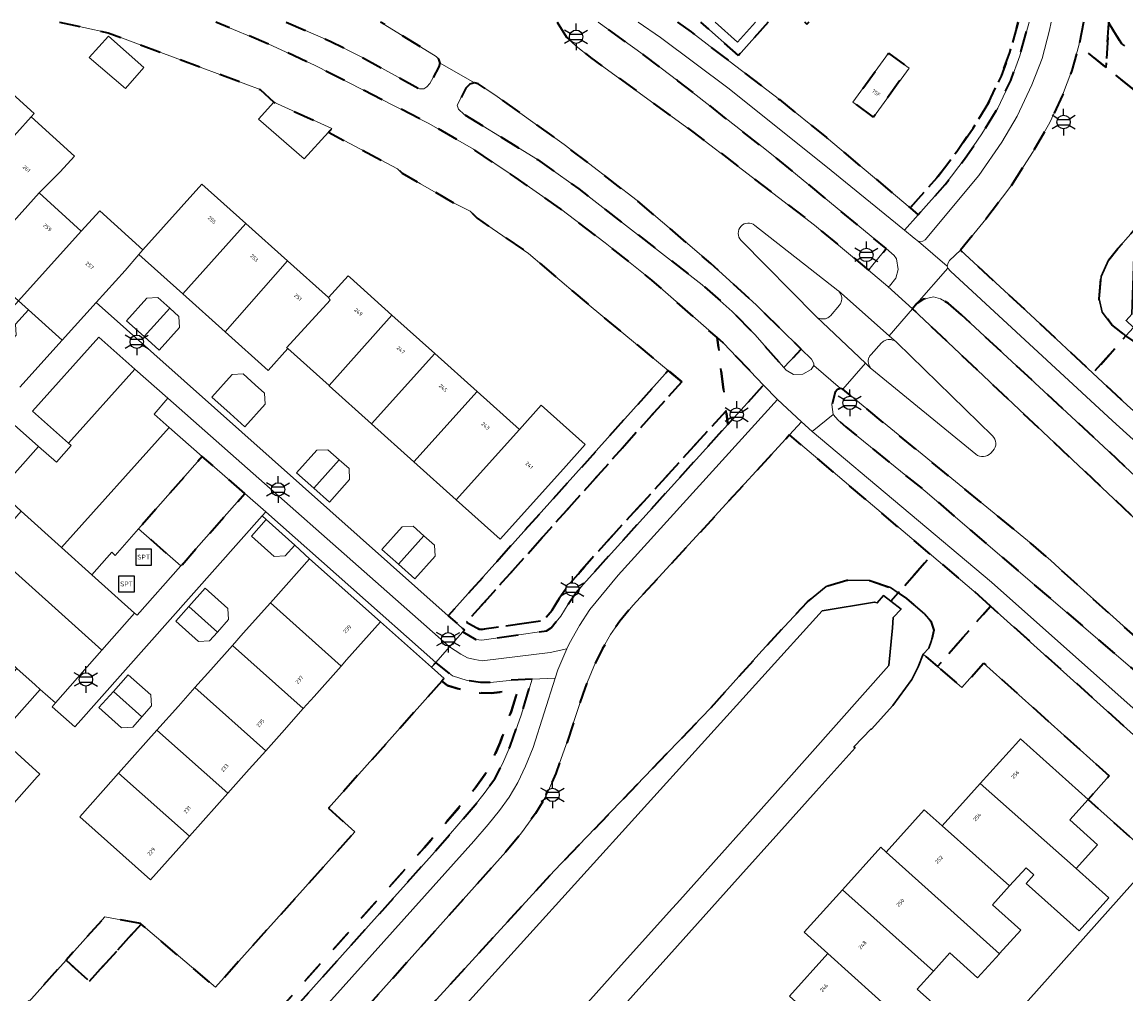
# Model space of a CAD drawing. Extents: x 105780 to 185197, y 477999 to 525027.
# Tile 97 of 256: x 106239 to 106343, y 480008 to 480100. Entities that reach past the tile are written whole.
import ezdxf
from ezdxf.enums import TextEntityAlignment as Align

# ---------------------------------------------------------------- set-up
doc = ezdxf.new("R2010")
doc.units = 0
doc.linetypes.add('XX-HIDDEN', pattern=[4, 2, -2])
for name, color, linetype, lineweight in [('B-GV-GR-MATERIAALGRENS-G', 252, 'XX-HIDDEN', 35), ('B-RO-IE-MEUBILAIR_WEGMEUBILAIR-S', 252, 'Continuous', 25), ('B-RO-IE-TERREINAFSCHEIDING_KUNSTMATIG_HEKWERK-G', 252, 'IE-TERREINAFSCHEIDING-KUNSTMATIG', 18), ('B-WE-GW-WATERGANG_SLOOT_INSTEEK-G', 252, 'Continuous', 30), ('B-XX-KG-KADASTRAAL_BEBOUWING-G', 252, 'Continuous', 20), ('B1-WE-OG-BEBOUWING-T18', 7, 'Continuous', 18), ('B1-WE-OG-TERREIN_ERF-GV', 252, 'Continuous', 18), ('B1-WE-VH-VERHARDING_ASFALT-GV', 252, 'Continuous', 18), ('B1-WE-VH-VERHARDING_BETON-GV', 252, 'Continuous', 18), ('B1-WE-VH-VERHARDING_BETONSTRAATSTEEN-GV', 252, 'Continuous', 18), ('B1-WE-VH-VERHARDING_TEGEL-GV', 252, 'Continuous', 18)]:
    doc.layers.add(name, color=color, linetype=linetype, lineweight=lineweight)
doc.styles.add('NLCS-ISO', font='NLCS-ISO.ttf')
doc.styles.add('NLCS-ISO-M200-T18', font='NLCS-ISO.ttf', dxfattribs={"height": 0.36})
doc.linetypes.add('IE-TERREINAFSCHEIDING-KUNSTMATIG', pattern='A,4,[82,NLCS.SHX,S=0.75,R=90,X=0,Y=0],4,-2', length=10)

# ---------------------------------------------------------------- blocks, each defined once
blk = doc.blocks.new('B-SIE-WEG_LICHTMAST-SO')
at = {"ltscale": 0.1}
for p, q in [((0, 1.27), (0, 2.53)), ((-1.1, 0.63), (-2.19, 1.27)), ((1.1, 0.63), (2.19, 1.27)), ((-1.1, -0.63), (-2.19, -1.27)), ((0, -1.27), (0, -2.53)), ((1.1, -0.63), (2.19, -1.27))]:
    blk.add_line(p, q, dxfattribs=at)
at = {"flags": 128}
for points in [[(-1.16, 0.5), (1.16, 0.5)], [(-1.16, -0.5), (1.16, -0.5)]]:
    blk.add_lwpolyline(points, dxfattribs=at)
at = {"ltscale": 0.1}
blk.add_circle((0, 0), 1.27, dxfattribs=at)
at = {"style": 'NLCS-ISO'}
blk.add_attdef('TYPE', text='', height=1.8, dxfattribs=at).set_placement((0, 2.53), align=Align.BOTTOM_CENTER)
blk = doc.blocks.new('SIE-WEG_SPEELTOESTEL-SO')
at = {"flags": 128}
blk.add_lwpolyline([(-0.75, -0.75), (0.75, -0.75), (0.75, 0.75), (-0.75, 0.75)], close=True, dxfattribs=at)
at = {"style": 'NLCS-ISO'}
blk.add_text('SPT', height=0.45, dxfattribs=at).set_placement((0, 0), align=Align.MIDDLE_CENTER)

msp = doc.modelspace()

# ---------------------------------------------------------------- linework, layer by layer
at = {"layer": 'B-GV-GR-MATERIAALGRENS-G', "flags": 128}
for points in [[(106242.046, 480100.013), (106246.654, 480098.999), (106255.644, 480095.659), (106261.074, 480093.629), (106262.37, 480092.416), (106267.843, 480089.915), (106267.529, 480089.572), (106274.074, 480086.109), (106274.523, 480085.699), (106276.257, 480084.696), (106279.425, 480082.856), (106280.967, 480082.085), (106281.607, 480081.444), (106286.487, 480078.075), (106292.403, 480073.037), (106299.716, 480067), (106301.002, 480065.939), (106284.015, 480046.963), (106282.314, 480045.063), (106280.615, 480043.166), (106281.792, 480042.495), (106282.051, 480042.466), (106287.82, 480043.293), (106287.948, 480043.378), (106288.719, 480044.299), (106289.397, 480045.407), (106290.178, 480046.529), (106291.172, 480047.704), (106292.484, 480049.197), (106305.194, 480063.192), (106304.347, 480070.113), (106298.169, 480075.563), (106293.751, 480079.085), (106289.509, 480082.313), (106285.213, 480085.314), (106281.254, 480087.963), (106277.039, 480090.414), (106266.199, 480095.923), (106261.873, 480097.919), (106256.879, 480100.013)], [(106263.513, 480100.013), (106267.683, 480098.21), (106270.575, 480096.76), (106276.167, 480093.681), (106276.575, 480093.685), (106276.861, 480093.874), (106277.144, 480094.193), (106278.021, 480095.765), (106278.127, 480096.134), (106277.972, 480096.503), (106277.72, 480096.748), (106272.465, 480100.013)], [(106289.194, 480100.013), (106290.089, 480098.593), (106290.999, 480097.733), (106292.342, 480096.649), (106302.054, 480089.622), (106306.755, 480086.009), (106313.578, 480080.765), (106318.685, 480076.5), (106320.362, 480078.548), (106309.813, 480087.256), (106308.591, 480088.214), (106300.632, 480094.448), (106297.346, 480096.944), (106293.089, 480100.013)], [(106300.594, 480100.013), (106301.871, 480099.072), (106304.932, 480096.743), (106310.24, 480092.664), (106314.713, 480089.062), (106322.63, 480082.406)], [(106309.173, 480100.013), (106306.365, 480096.844), (106302.788, 480100.013)], [(106312.645, 480100.013), (106312.853, 480099.811), (106313.037, 480100.013)], [(106313.037, 480100.013), (106312.853, 480099.811), (106312.645, 480100.013)], [(106322.63, 480082.406), (106325.164, 480085.249), (106327.039, 480087.704), (106328.589, 480089.971), (106330.036, 480092.345), (106331.232, 480094.877), (106332.055, 480097.119), (106332.864, 480100.013)], [(106332.864, 480100.013), (106332.055, 480097.119), (106331.232, 480094.877), (106330.036, 480092.345), (106328.589, 480089.971), (106327.039, 480087.704), (106325.164, 480085.249), (106322.63, 480082.406), (106323.396, 480081.762), (106325.936, 480084.612), (106327.85, 480087.118), (106329.429, 480089.428), (106330.918, 480091.87), (106332.155, 480094.491), (106333.007, 480096.812), (106333.902, 480100.013)], [(106339.03, 480100.013), (106338.605, 480097.79), (106341.183, 480095.715), (106341.441, 480099.898), (106341.442, 480100.013)], [(106349.542, 480100.013), (106346.914, 480097.333), (106344.487, 480096.854), (106342.661, 480097.939), (106341.441, 480099.898), (106341.183, 480095.715), (106350.42, 480088.281), (106360.89, 480100.013)], [(106341.442, 480100.013), (106341.441, 480099.898), (106342.661, 480097.939), (106344.487, 480096.854), (106346.914, 480097.333), (106349.542, 480100.013)]]:
    msp.add_lwpolyline(points, dxfattribs=at)
for points in [[(106350.42, 480088.281), (106341.183, 480095.715), (106338.605, 480097.79), (106337.933, 480095.426), (106337.06, 480093.08), (106335.852, 480090.506), (106334.269, 480087.737), (106332.153, 480084.455), (106329.793, 480081.332), (106327.39, 480078.412), (106334.467, 480071.873), (106339.942, 480066.746), (106343.07, 480070.281), (106341.742, 480071.34), (106340.82, 480072.528), (106340.515, 480073.794), (106340.718, 480075.902), (106341.41, 480077.441), (106342.309, 480078.554), (106343.542, 480079.961)], [(106319.146, 480091.012), (106317.201, 480092.429), (106320.574, 480097.059), (106322.519, 480095.642)], [(106281.354, 480094.269), (106280.91, 480094.13), (106280.538, 480093.737), (106279.731, 480092.147), (106279.849, 480091.745), (106280.378, 480091.266), (106285.539, 480088.092), (106287.333, 480086.988), (106291.236, 480084.212), (106302.929, 480075.122), (106305.776, 480072.596), (106307.904, 480070.407), (106310.658, 480067.274), (106312.308, 480069.023), (106308.074, 480073.174), (106303.762, 480077.132), (106296.757, 480083.109), (106289.86, 480088.408), (106286.89, 480090.539), (106283.301, 480093.115), (106281.709, 480094.168)], [(106327.48, 480072.288), (106326.251, 480073.361), (106325.503, 480073.799), (106324.838, 480073.993), (106323.888, 480073.757), (106323.274, 480073.362), (106322.847, 480072.835), (106349.215, 480047.963), (106352.129, 480045.335), (106362.597, 480035.894), (106364.48, 480038.059), (106354.044, 480047.5), (106340.939, 480059.807)], [(106357.772, 480072.788), (106357.576, 480072.944), (106356.348, 480073.92), (106353.912, 480071.322), (106352.846, 480070.306), (106351.439, 480069.502), (106349.555, 480068.848), (106347.556, 480068.257), (106346.01, 480068.493), (106344.935, 480068.996), (106343.163, 480070.207), (106343.07, 480070.281), (106339.942, 480066.746), (106343.184, 480063.71), (106349.063, 480058.464), (106349.936, 480059.539), (106350.351, 480060.125), (106350.759, 480060.811), (106353.416, 480063.898), (106354.332, 480065.059), (106354.529, 480065.393), (106355.084, 480066.647), (106355.429, 480068.747), (106356.276, 480071.389), (106356.613, 480071.885), (106357.382, 480072.731)], [(106304.936, 480069.593), (106304.347, 480070.113), (106305.194, 480063.192), (106305.356, 480061.873), (106308.752, 480065.622)], [(106301.002, 480065.939), (106299.716, 480067), (106282.76, 480048.087), (106281.057, 480046.188), (106278.884, 480043.764), (106280.146, 480042.642), (106280.615, 480043.166), (106282.314, 480045.063), (106284.015, 480046.963)], [(106316.245, 480065.219), (106316.028, 480065.3), (106315.754, 480065.195), (106315.527, 480064.958), (106315.21, 480063.771), (106315.342, 480062.827), (106315.818, 480062.297), (106316.54, 480061.657), (106324.039, 480055.569), (106345.24, 480037.397), (106355.547, 480027.959), (106357.226, 480029.884), (106346.821, 480039.202), (106337.514, 480047.536), (106335.959, 480048.981), (106334.088, 480050.617)], [(106305.356, 480061.873), (106305.194, 480063.192), (106292.484, 480049.197), (106291.172, 480047.704), (106290.178, 480046.529), (106289.397, 480045.407), (106288.719, 480044.299), (106287.948, 480043.378), (106287.82, 480043.293), (106282.051, 480042.466), (106281.792, 480042.495), (106280.615, 480043.166), (106280.146, 480042.642), (106280.411, 480042.407), (106280.25, 480042.223), (106281.476, 480041.524), (106282.067, 480041.458), (106288.184, 480042.335), (106288.621, 480042.624), (106289.533, 480043.714), (106290.234, 480044.86), (106290.972, 480045.919), (106291.929, 480047.051)], [(106270.996, 480000), (106288.902, 480019.588), (106303.691, 480034.961), (106308.584, 480040.437), (106312.919, 480045.095), (106314.678, 480046.543), (106316.645, 480047.147), (106318.806, 480047.115), (106320.77, 480046.424), (106321.501, 480045.918), (106324.001, 480048.742), (106324.664, 480049.491), (106311.202, 480060.902), (106296.37, 480044.729), (106295.134, 480043.243), (106294.248, 480041.98), (106293.464, 480040.602), (106292.665, 480038.963), (106291.831, 480036.961), (106290.054, 480031.55), (106289.062, 480028.808), (106288.154, 480026.7), (106287.138, 480025.025), (106285.819, 480023.184), (106284.327, 480021.398), (106265.215, 480000), (106227.589, 479958.07), (106209.14, 479937.511), (106211.914, 479935.198), (106212.164, 479934.923), (106212.516, 479934.534), (106230.144, 479954.21), (106267.299, 479995.956)], [(106259.615, 480055.343), (106255.584, 480058.864), (106249.542, 480051.992), (106253.551, 480048.477)], [(106330.242, 480044.68), (106328.66, 480046.104), (106324.664, 480049.491), (106324.001, 480048.742), (106321.501, 480045.918), (106322.269, 480045.389), (106323.991, 480043.935), (106324.572, 480043.254), (106324.858, 480042.409), (106324.638, 480041.405), (106324.382, 480040.692), (106323.872, 480040.114), (106325.225, 480038.95)], [(106330.242, 480044.68), (106325.225, 480038.95), (106327.52, 480036.974), (106329.582, 480039.273), (106341.491, 480028.588), (106339.487, 480026.356), (106345.763, 480020.726), (106346.158, 480021.17), (106346.512, 480020.86), (106351.009, 480025.987)], [(106286.83, 480037.748), (106284.636, 480037.639), (106282.878, 480037.434), (106281.924, 480037.45), (106280.657, 480037.628), (106279.277, 480038.053), (106277.686, 480039.336), (106277.286, 480038.885), (106278.495, 480037.814), (106278.28, 480037.573), (106278.799, 480037.154), (106280.439, 480036.649), (106281.846, 480036.451), (106282.928, 480036.433), (106284.719, 480036.642), (106285.453, 480036.678), (106284.826, 480034.652), (106283.798, 480031.765), (106283.109, 480030.155), (106282.436, 480028.844), (106281.495, 480027.529), (106280.662, 480026.481), (106276.6, 480021.766), (106257.705, 480000.667), (106205.659, 479942.531), (106200.201, 479947.344), (106199.54, 479946.594), (106205.742, 479941.124), (106258.45, 480000), (106277.351, 480021.106), (106281.433, 480025.843), (106282.294, 480026.927), (106283.292, 480028.322), (106284.015, 480029.729), (106284.73, 480031.4), (106285.775, 480034.336)], [(106278.28, 480037.573), (106267.542, 480025.522), (106270.029, 480023.291), (106256.845, 480008.569), (106249.78, 480014.553), (106244.907, 480009.126), (106242.675, 480011.131), (106228.391, 479995.222), (106233.949, 479983.817), (106228.779, 479978.044), (106227.042, 479979.482), (106223.469, 479975.426), (106219.896, 479971.371), (106223.61, 479968.023), (106219.735, 479963.783), (106214.195, 479968.742), (106213.34, 479967.853), (106213.168, 479968.006), (106211.782, 479966.454), (106204.641, 479957.929), (106198.754, 479951.343), (106196.607, 479949.18), (106199.54, 479946.594), (106200.201, 479947.344), (106205.659, 479942.531), (106257.705, 480000.667), (106276.6, 480021.766), (106280.662, 480026.481), (106281.495, 480027.529), (106282.436, 480028.844), (106283.109, 480030.155), (106283.798, 480031.765), (106284.826, 480034.652), (106285.453, 480036.678), (106284.719, 480036.642), (106282.928, 480036.433), (106281.846, 480036.451), (106280.439, 480036.649), (106278.799, 480037.154)], [(106249.78, 480014.553), (106249.73, 480014.595), (106246.358, 480015.232), (106242.675, 480011.131), (106244.907, 480009.126)]]:
    msp.add_lwpolyline(points, close=True, dxfattribs=at)
at = {"layer": 'B-RO-IE-TERREINAFSCHEIDING_KUNSTMATIG_HEKWERK-G', "flags": 128}
for points in [[(106312.853, 480099.811), (106312.645, 480100.013)], [(106313.037, 480100.013), (106312.853, 480099.811)]]:
    msp.add_lwpolyline(points, dxfattribs=at)
at = {"layer": 'B-WE-GW-WATERGANG_SLOOT_INSTEEK-G', "flags": 128}
for points in [[(106360.89, 480100.013), (106350.42, 480088.281), (106343.542, 480079.961), (106342.309, 480078.554), (106341.41, 480077.441), (106340.718, 480075.902), (106340.515, 480073.794), (106340.82, 480072.528), (106341.742, 480071.34), (106343.07, 480070.281), (106343.779, 480071.084), (106343.077, 480071.74), (106343.633, 480072.327), (106343.81, 480077.8), (106346.688, 480081.176), (106351.904, 480087.087), (106356.713, 480092.537), (106363.444, 480100.013)], [(106223.469, 479930.485), (106285.741, 480000), (106293.681, 480008.869), (106295.015, 480010.359), (106299.8, 480015.703), (106300.8, 480016.82), (106310.626, 480027.795), (106320.596, 480039.047), (106320.95, 480042.63), (106321.019, 480043.605), (106321.763, 480044.391), (106320.802, 480045.129), (106320.098, 480045.671), (106319.51, 480044.978), (106319.254, 480045.063), (106314.286, 480044.224), (106274.287, 480000), (106237.329, 479958.656)], [(106292.031, 480002.947), (106297.225, 480008.74), (106299.225, 480010.972), (106303.011, 480015.194), (106306.569, 480019.163), (106310.185, 480023.197), (106313.722, 480027.142), (106317.412, 480031.258), (106317.302, 480031.354), (106318.928, 480033.041), (106318.973, 480032.999), (106320.999, 480035.266), (106322.786, 480037.714), (106323.387, 480038.918), (106323.872, 480040.114), (106324.382, 480040.692), (106324.638, 480041.405), (106324.858, 480042.409), (106324.572, 480043.254), (106323.991, 480043.935), (106322.269, 480045.389), (106321.501, 480045.918), (106320.802, 480045.129), (106321.763, 480044.391), (106321.019, 480043.605), (106320.95, 480042.63), (106320.596, 480039.047), (106310.626, 480027.795), (106300.8, 480016.82), (106299.8, 480015.703), (106295.015, 480010.359), (106293.681, 480008.869), (106285.741, 480000)]]:
    msp.add_lwpolyline(points, dxfattribs=at)
msp.add_lwpolyline([(106274.287, 480000), (106314.286, 480044.224), (106319.254, 480045.063), (106319.51, 480044.978), (106320.098, 480045.671), (106320.802, 480045.129), (106321.501, 480045.918), (106320.77, 480046.424), (106318.806, 480047.115), (106316.645, 480047.147), (106314.678, 480046.543), (106312.919, 480045.095), (106308.584, 480040.437), (106303.691, 480034.961), (106288.902, 480019.588), (106270.996, 480000), (106267.299, 479995.956), (106230.144, 479954.21), (106212.516, 479934.534), (106214.208, 479932.668), (106237.329, 479958.656)], close=True, dxfattribs=at)
at = {"layer": 'B-XX-KG-KADASTRAAL_BEBOUWING-G', "flags": 128}
msp.add_lwpolyline([(106304.145, 480100.013), (106306.288, 480098.114), (106307.971, 480100.013)], dxfattribs=at)
for points in [[(106250.057, 480095.721), (106246.694, 480098.669), (106244.875, 480096.664), (106248.296, 480093.711)], [(106319.146, 480091.012), (106322.519, 480095.642), (106320.574, 480097.059), (106317.201, 480092.429)], [(106238.009, 480089.509), (106239.373, 480091.022), (106239.663, 480091.343), (106235.504, 480095.093), (106233.85, 480093.259), (106233.559, 480092.936), (106233.719, 480092.791), (106228.015, 480086.464), (106232.013, 480082.859)], [(106262.37, 480092.416), (106260.897, 480090.814), (106265.227, 480087.054), (106267.529, 480089.572), (106267.843, 480089.915)], [(106242.116, 480085.807), (106243.48, 480087.32), (106239.373, 480091.022), (106238.009, 480089.509), (106232.013, 480082.859), (106235.898, 480079.356), (106234.057, 480077.314), (106234.17, 480077.212), (106240.126, 480083.818)], [(106259.705, 480080.937), (106255.546, 480084.669), (106249.96, 480078.445), (106249.565, 480078.004), (106253.724, 480074.272)], [(106244.124, 480080.213), (106240.126, 480083.818), (106234.17, 480077.212), (106236.578, 480075.041), (106238.169, 480073.607)], [(106248.271, 480076.474), (106249.565, 480078.004), (106249.96, 480078.445), (106245.862, 480082.14), (106244.124, 480080.213), (106238.169, 480073.607), (106239.114, 480072.755), (106242.316, 480069.868), (106245.526, 480073.429)], [(106263.668, 480077.382), (106259.705, 480080.937), (106253.724, 480074.272), (106257.734, 480070.674)], [(106267.546, 480073.902), (106263.668, 480077.382), (106257.734, 480070.674), (106261.813, 480067.013), (106263.669, 480069.081), (106263.551, 480069.153), (106267.685, 480073.676)], [(106273.544, 480072.254), (106269.581, 480075.81), (106269.402, 480075.971), (106267.546, 480073.902), (106267.685, 480073.676), (106263.551, 480069.153), (106263.669, 480069.081), (106267.591, 480065.562)], [(106239.114, 480072.755), (106238.169, 480073.607), (106234.482, 480069.517), (106236.008, 480068.166), (106237.447, 480069.791), (106237.943, 480070.341), (106237.879, 480071.386)], [(106252.5, 480072.908), (106251.379, 480073.912), (106250.334, 480073.854), (106248.413, 480071.709), (106250.082, 480070.214)], [(106252.5, 480072.908), (106250.082, 480070.214), (106251.512, 480068.934), (106253.433, 480071.079), (106253.375, 480072.124)], [(106277.601, 480068.614), (106273.544, 480072.254), (106267.591, 480065.562), (106267.609, 480065.546), (106271.619, 480061.948)], [(106281.61, 480065.016), (106277.601, 480068.614), (106271.619, 480061.948), (106275.629, 480058.35)], [(106260.603, 480065.652), (106259.462, 480066.674), (106258.417, 480066.616), (106256.495, 480064.471), (106258.216, 480062.93), (106259.617, 480061.675), (106261.538, 480063.821), (106261.48, 480064.866)], [(106285.62, 480061.418), (106281.61, 480065.016), (106275.629, 480058.35), (106279.638, 480054.752)], [(106289.779, 480057.686), (106291.838, 480059.98), (106287.679, 480063.712), (106285.62, 480061.418), (106279.638, 480054.752), (106283.797, 480051.02)], [(106268.553, 480058.532), (106267.477, 480059.495), (106266.432, 480059.438), (106264.511, 480057.292), (106266.135, 480055.837)], [(106268.553, 480058.532), (106266.135, 480055.837), (106267.617, 480054.51), (106269.539, 480056.656), (106269.481, 480057.701)], [(106264.342, 480050.459), (106261.638, 480052.866), (106260.242, 480051.297), (106262.393, 480049.382), (106263.438, 480049.443)], [(106276.58, 480051.344), (106275.56, 480052.257), (106274.515, 480052.2), (106272.594, 480050.054), (106274.162, 480048.65)], [(106276.58, 480051.344), (106274.162, 480048.65), (106275.708, 480047.266), (106277.629, 480049.411), (106277.571, 480050.456)], [(106262.04, 480044.994), (106268.732, 480038.994), (106269.245, 480039.571), (106272.449, 480043.17), (106265.737, 480049.146), (106262.533, 480045.547)], [(106254.305, 480044.623), (106257.009, 480042.216), (106258.068, 480043.406), (106258.007, 480044.451), (106255.855, 480046.365)], [(106262.04, 480044.994), (106259.462, 480042.098), (106258.436, 480040.945), (106265.148, 480034.97), (106266.175, 480036.123), (106268.732, 480038.994)], [(106254.305, 480044.623), (106253.083, 480043.25), (106255.235, 480041.336), (106256.28, 480041.397), (106257.009, 480042.216)], [(106258.436, 480040.945), (106256.392, 480038.649), (106254.89, 480036.962), (106261.594, 480030.977), (106263.104, 480032.674), (106265.148, 480034.97)], [(106240.236, 480036.781), (106239.757, 480037.21), (106238.031, 480038.756), (106234.017, 480034.295), (106236.235, 480032.31)], [(106247.166, 480036.599), (106249.867, 480034.189), (106250.776, 480035.21), (106250.715, 480036.255), (106248.563, 480038.169)], [(106236.235, 480032.31), (106234.017, 480034.295), (106233.501, 480034.757), (106231.763, 480036.313), (106231.482, 480036.564), (106231.243, 480036.297), (106228.288, 480032.997), (106227.516, 480032.135), (106236.222, 480024.325), (106237.001, 480025.195), (106239.956, 480028.495), (106240.196, 480028.763)], [(106247.166, 480036.599), (106245.792, 480035.054), (106247.943, 480033.14), (106248.988, 480033.201), (106249.867, 480034.189)], [(106254.89, 480036.962), (106253.321, 480035.2), (106251.29, 480032.919), (106257.995, 480026.935), (106260.033, 480029.224), (106261.594, 480030.977)], [(106251.29, 480032.919), (106250.25, 480031.751), (106247.656, 480028.837), (106254.383, 480022.878), (106256.963, 480025.776), (106257.995, 480026.935)], [(106332.905, 480031.909), (106329.273, 480027.861), (106338.345, 480019.822), (106340.357, 480022.064), (106337.741, 480024.411), (106339.487, 480026.356), (106333.08, 480032.104)], [(106247.656, 480028.837), (106247.18, 480028.302), (106243.976, 480024.704), (106250.688, 480018.728), (106253.892, 480022.327), (106254.383, 480022.878)], [(106329.273, 480027.861), (106325.668, 480023.844), (106332.044, 480018.155), (106333.6, 480019.889), (106334.344, 480019.221), (106333.61, 480018.402), (106338.635, 480013.895), (106341.451, 480017.035), (106338.345, 480019.822)], [(106325.668, 480023.844), (106323.957, 480025.38), (106320.362, 480021.376), (106331.076, 480011.732), (106331.092, 480011.75), (106333.095, 480013.982), (106330.439, 480016.366), (106332.044, 480018.155)], [(106320.362, 480021.376), (106319.843, 480021.842), (106316.22, 480017.805), (106324.843, 480010.093), (106326.381, 480011.808), (106329.02, 480009.44), (106331.076, 480011.732)], [(106316.22, 480017.805), (106312.596, 480013.765), (106314.829, 480011.762), (106323.799, 480003.673), (106325.914, 480006.03), (106323.301, 480008.374), (106324.843, 480010.093)], [(106314.829, 480011.762), (106311.206, 480007.724), (106319.814, 480000), (106320.717, 479999.19), (106320.82, 479999.305), (106320.045, 480000), (106317.667, 480002.134), (106319.147, 480003.783), (106321.779, 480001.421), (106323.799, 480003.673)]]:
    msp.add_lwpolyline(points, close=True, dxfattribs=at)
at = {"layer": 'B1-WE-OG-TERREIN_ERF-GV', "flags": 128}
for points in [[(106260.897, 480090.814), (106262.37, 480092.416), (106261.074, 480093.629), (106255.644, 480095.659), (106246.654, 480098.999), (106242.046, 480100.013)], [(106235.504, 480095.093), (106239.663, 480091.343), (106239.373, 480091.022), (106243.48, 480087.32), (106242.116, 480085.807), (106240.126, 480083.818), (106244.124, 480080.213), (106245.862, 480082.14), (106249.96, 480078.445), (106255.546, 480084.669), (106259.705, 480080.937), (106263.668, 480077.382), (106267.546, 480073.902), (106269.402, 480075.971), (106269.581, 480075.81), (106273.544, 480072.254), (106277.601, 480068.614), (106281.61, 480065.016), (106285.62, 480061.418), (106287.679, 480063.712), (106291.838, 480059.98), (106289.779, 480057.686), (106283.797, 480051.02), (106279.638, 480054.752), (106275.629, 480058.35), (106271.619, 480061.948), (106267.609, 480065.546), (106267.591, 480065.562), (106263.669, 480069.081), (106261.813, 480067.013), (106257.734, 480070.674), (106253.724, 480074.272), (106249.565, 480078.004), (106248.271, 480076.474), (106245.526, 480073.429), (106278.884, 480043.764), (106281.057, 480046.188), (106282.76, 480048.087), (106299.716, 480067), (106292.403, 480073.037), (106286.487, 480078.075), (106281.607, 480081.444), (106280.967, 480082.085), (106279.425, 480082.856), (106276.257, 480084.696), (106274.523, 480085.699), (106274.074, 480086.109), (106267.529, 480089.572), (106265.227, 480087.054), (106260.897, 480090.814)], [(106238.308, 480065.422), (106242.316, 480069.868), (106239.114, 480072.755), (106237.879, 480071.386)], [(106228.391, 479995.222), (106242.675, 480011.131), (106246.358, 480015.232), (106249.73, 480014.595), (106249.78, 480014.553), (106256.845, 480008.569), (106270.029, 480023.291), (106267.542, 480025.522), (106278.28, 480037.573), (106278.495, 480037.814), (106277.286, 480038.885), (106272.449, 480043.17), (106269.245, 480039.571), (106268.732, 480038.994), (106266.175, 480036.123), (106265.148, 480034.97), (106263.104, 480032.674), (106261.594, 480030.977), (106260.033, 480029.224), (106257.995, 480026.935), (106256.963, 480025.776), (106254.383, 480022.878), (106253.892, 480022.327), (106250.688, 480018.728), (106243.976, 480024.704), (106247.18, 480028.302), (106247.656, 480028.837), (106250.25, 480031.751), (106251.29, 480032.919), (106253.321, 480035.2), (106254.89, 480036.962), (106256.392, 480038.649), (106258.436, 480040.945), (106259.462, 480042.098), (106262.04, 480044.994), (106262.533, 480045.547), (106265.737, 480049.146), (106264.342, 480050.459), (106263.438, 480049.443), (106262.393, 480049.382), (106260.242, 480051.297), (106261.638, 480052.866), (106261.256, 480053.223), (106243.821, 480033.572), (106243.524, 480033.237), (106241.361, 480035.14), (106241.673, 480035.495), (106240.236, 480036.781), (106236.235, 480032.31), (106240.196, 480028.763), (106239.956, 480028.495), (106237.001, 480025.195)], [(106311.206, 480007.724), (106314.829, 480011.762), (106312.596, 480013.765), (106316.22, 480017.805), (106319.843, 480021.842), (106320.362, 480021.376), (106323.957, 480025.38), (106325.668, 480023.844), (106329.273, 480027.861), (106332.905, 480031.909), (106333.08, 480032.104), (106339.487, 480026.356), (106341.491, 480028.588), (106329.582, 480039.273), (106327.52, 480036.974), (106325.225, 480038.95), (106323.872, 480040.114), (106323.387, 480038.918), (106322.786, 480037.714), (106320.999, 480035.266), (106318.973, 480032.999), (106318.928, 480033.041), (106317.302, 480031.354), (106317.412, 480031.258), (106313.722, 480027.142), (106310.185, 480023.197), (106306.569, 480019.163), (106303.011, 480015.194), (106299.225, 480010.972), (106297.225, 480008.74), (106292.031, 480002.947)], [(106327.311, 480000), (106345.763, 480020.726), (106339.487, 480026.356), (106337.741, 480024.411), (106340.357, 480022.064), (106338.345, 480019.822), (106341.451, 480017.035), (106338.635, 480013.895), (106333.61, 480018.402), (106334.344, 480019.221), (106333.6, 480019.889), (106332.044, 480018.155), (106330.439, 480016.366), (106333.095, 480013.982), (106331.092, 480011.75), (106331.076, 480011.732), (106329.02, 480009.44), (106326.381, 480011.808), (106324.843, 480010.093), (106323.301, 480008.374), (106325.914, 480006.03)]]:
    msp.add_lwpolyline(points, dxfattribs=at)
for points in [[(106250.057, 480095.721), (106248.296, 480093.711), (106244.875, 480096.664), (106246.694, 480098.669)], [(106250.334, 480073.854), (106251.379, 480073.912), (106252.5, 480072.908), (106253.375, 480072.124), (106253.433, 480071.079), (106251.512, 480068.934), (106250.082, 480070.214), (106248.413, 480071.709)], [(106258.417, 480066.616), (106259.462, 480066.674), (106260.603, 480065.652), (106261.48, 480064.866), (106261.538, 480063.821), (106259.617, 480061.675), (106258.216, 480062.93), (106256.495, 480064.471)], [(106266.432, 480059.438), (106267.477, 480059.495), (106268.553, 480058.532), (106269.481, 480057.701), (106269.539, 480056.656), (106267.617, 480054.51), (106266.135, 480055.837), (106264.511, 480057.292)], [(106274.515, 480052.2), (106275.56, 480052.257), (106276.58, 480051.344), (106277.571, 480050.456), (106277.629, 480049.411), (106275.708, 480047.266), (106274.162, 480048.65), (106272.594, 480050.054)], [(106254.305, 480044.623), (106255.855, 480046.365), (106258.007, 480044.451), (106258.068, 480043.406), (106257.009, 480042.216), (106256.28, 480041.397), (106255.235, 480041.336), (106253.083, 480043.25)], [(106247.166, 480036.599), (106248.563, 480038.169), (106250.715, 480036.255), (106250.776, 480035.21), (106249.867, 480034.189), (106248.988, 480033.201), (106247.943, 480033.14), (106245.792, 480035.054)]]:
    msp.add_lwpolyline(points, close=True, dxfattribs=at)
at = {"layer": 'B1-WE-VH-VERHARDING_ASFALT-GV', "flags": 128}
for points in [[(106256.879, 480100.013), (106261.873, 480097.919), (106266.199, 480095.923), (106277.039, 480090.414), (106281.254, 480087.963), (106285.213, 480085.314), (106289.509, 480082.313), (106293.751, 480079.085), (106298.169, 480075.563), (106304.347, 480070.113), (106304.936, 480069.593), (106308.752, 480065.622), (106310.06, 480064.25), (106312.347, 480062.148), (106313.354, 480061.223), (106315.342, 480062.827), (106315.21, 480063.771), (106315.527, 480064.958), (106315.754, 480065.195), (106316.028, 480065.3), (106313.492, 480067.461), (106313.247, 480067.093), (106312.45, 480066.64), (106311.59, 480066.625), (106310.892, 480067.023), (106310.658, 480067.274), (106307.904, 480070.407), (106305.776, 480072.596), (106302.929, 480075.122), (106291.236, 480084.212), (106287.333, 480086.988), (106285.539, 480088.092), (106280.378, 480091.266), (106279.849, 480091.745), (106279.731, 480092.147), (106280.538, 480093.737), (106280.91, 480094.13), (106281.354, 480094.269), (106278.127, 480096.134), (106278.021, 480095.765), (106277.144, 480094.193), (106276.861, 480093.874), (106276.575, 480093.685), (106276.167, 480093.681), (106270.575, 480096.76), (106267.683, 480098.21), (106263.513, 480100.013)], [(106272.465, 480100.013), (106277.72, 480096.748), (106277.972, 480096.503), (106278.127, 480096.134), (106281.354, 480094.269), (106281.709, 480094.168), (106283.301, 480093.115), (106286.89, 480090.539), (106289.86, 480088.408), (106296.757, 480083.109), (106303.762, 480077.132), (106308.074, 480073.174), (106312.308, 480069.023), (106313.278, 480068.072), (106313.493, 480067.666), (106313.492, 480067.461), (106316.028, 480065.3), (106316.245, 480065.219), (106318.391, 480067.695), (106313.723, 480072.115)], [(106307.916, 480080.748), (106315.774, 480074.59), (106315.83, 480074.541), (106320.646, 480070.296), (106322.847, 480072.835), (106320.528, 480074.961), (106318.685, 480076.5), (106313.578, 480080.765), (106306.755, 480086.009), (106302.054, 480089.622), (106292.342, 480096.649), (106290.999, 480097.733), (106290.089, 480098.593), (106289.194, 480100.013)], [(106293.089, 480100.013), (106297.346, 480096.944), (106300.632, 480094.448), (106308.591, 480088.214), (106309.813, 480087.256), (106320.362, 480078.548), (106321.106, 480077.882), (106321.321, 480077.581), (106321.501, 480076.576), (106321.286, 480075.758), (106320.673, 480074.993), (106320.528, 480074.961), (106322.847, 480072.835), (106323.274, 480073.362), (106326.203, 480076.701), (106326.126, 480076.888), (106323.403, 480079.218), (106322.998, 480079.527), (106322.076, 480080.281), (106315.151, 480085.945), (106305.494, 480093.672), (106298.994, 480098.54)], [(106298.994, 480098.54), (106296.875, 480100.013)], [(106313.654, 480072.179), (106306.621, 480079.314)], [(106353.971, 480051.203), (106341.805, 480062.234), (106326.444, 480076.419), (106326.203, 480076.701), (106323.274, 480073.362), (106323.888, 480073.757), (106324.838, 480073.993), (106325.503, 480073.799), (106326.251, 480073.361), (106327.48, 480072.288), (106340.939, 480059.807), (106354.044, 480047.5)], [(106362.597, 480035.894), (106352.129, 480045.335), (106349.215, 480047.963), (106322.847, 480072.835), (106320.646, 480070.296), (106321.343, 480069.683), (106321.349, 480069.677), (106321.364, 480069.664), (106330.43, 480060.817)], [(106328.846, 480059.061), (106318.984, 480067.134), (106318.95, 480067.165), (106318.917, 480067.197), (106318.391, 480067.695), (106316.245, 480065.219), (106334.088, 480050.617), (106335.959, 480048.981), (106337.514, 480047.536), (106346.821, 480039.202), (106357.226, 480029.884), (106382.073, 480007.467), (106385.14, 480004.7), (106389.778, 480000.58), (106390.346, 480000), (106390.562, 479999.78), (106405.47, 479986.32), (106411.068, 479992.51), (106396.328, 480005.61), (106393.813, 480007.795), (106385.049, 480015.684), (106362.597, 480035.894)], [(106345.24, 480037.397), (106324.039, 480055.569), (106316.54, 480061.657), (106315.818, 480062.297), (106315.342, 480062.827), (106313.354, 480061.223), (106330.317, 480046.953), (106352.267, 480027.414)], [(106330.467, 480059.394), (106330.269, 480059.18)]]:
    msp.add_lwpolyline(points, dxfattribs=at)
at = {"layer": 'B1-WE-VH-VERHARDING_ASFALT-GV'}
for points in [[(106306.621, 480079.314, -0.3957561), (106306.608, 480080.681)], [(106306.608, 480080.681, -0.3769406), (106307.916, 480080.748)], [(106313.723, 480072.115, -0.0228078), (106313.654, 480072.179)], [(106330.43, 480060.817, -0.4096949), (106330.467, 480059.394)], [(106330.269, 480059.18, -0.3914511), (106328.846, 480059.061)]]:
    msp.add_lwpolyline(points, format="xyb", dxfattribs=at)
at = {"layer": 'B1-WE-VH-VERHARDING_ASFALT-GV', "flags": 128}
msp.add_lwpolyline([(106330.317, 480046.953), (106313.354, 480061.223), (106312.347, 480062.148), (106311.202, 480060.902), (106324.664, 480049.491), (106328.66, 480046.104), (106330.242, 480044.68), (106351.009, 480025.987), (106352.267, 480027.414)], close=True, dxfattribs=at)
at = {"layer": 'B1-WE-VH-VERHARDING_BETON-GV', "flags": 128}
for points in [[(106335.969, 480100.013), (106335.821, 480099.249), (106335.122, 480096.557), (106334.139, 480094.066), (106332.756, 480091.11), (106331.315, 480088.618), (106329.144, 480085.471), (106324.036, 480079.368), (106323.831, 480079.24), (106323.403, 480079.218), (106326.126, 480076.888), (106326.214, 480077.203), (106326.347, 480077.412), (106327.39, 480078.412), (106329.793, 480081.332), (106332.153, 480084.455), (106334.269, 480087.737), (106335.852, 480090.506), (106337.06, 480093.08), (106337.933, 480095.426), (106338.605, 480097.79), (106339.03, 480100.013)], [(106265.215, 480000), (106284.327, 480021.398), (106285.819, 480023.184), (106287.138, 480025.025), (106288.154, 480026.7), (106289.062, 480028.808), (106290.054, 480031.55), (106291.831, 480036.961), (106292.665, 480038.963), (106293.464, 480040.602), (106294.248, 480041.98), (106295.134, 480043.243), (106296.37, 480044.729), (106311.202, 480060.902), (106312.347, 480062.148), (106310.06, 480064.25), (106294.978, 480047.598), (106292.272, 480044.36), (106291.294, 480042.827), (106290.331, 480041.094), (106290.123, 480040.612), (106289.27, 480038.642), (106289.019, 480037.857), (106286.909, 480031.266), (106286.193, 480029.495), (106285.455, 480027.957), (106284.638, 480026.568), (106283.728, 480025.308), (106282.658, 480023.976), (106281.297, 480022.406), (106261.236, 480000)]]:
    msp.add_lwpolyline(points, dxfattribs=at)
at = {"layer": 'B1-WE-VH-VERHARDING_BETONSTRAATSTEEN-GV', "flags": 128}
for points in [[(106249.189, 480067.139), (106245.776, 480070.153), (106239.49, 480063.132), (106242.905, 480060.12)], [(106252.445, 480061.606), (106251.01, 480062.86), (106252.33, 480064.366), (106249.189, 480067.139), (106242.905, 480060.12), (106243.163, 480059.893), (106241.772, 480058.325), (106240.076, 480059.807), (106236.309, 480055.591), (106238.43, 480053.678), (106242.257, 480050.227)], [(106236.309, 480055.591), (106240.076, 480059.807), (106236.297, 480063.112), (106221.925, 480047.017), (106225.747, 480043.768), (106228.399, 480046.736), (106228.717, 480047.092), (106233.17, 480052.077)], [(106255.584, 480058.864), (106252.445, 480061.606), (106242.257, 480050.227), (106245.135, 480047.632), (106247.019, 480049.788), (106247.332, 480049.479), (106249.542, 480051.992)], [(106242.257, 480050.227), (106238.43, 480053.678), (106235.322, 480050.135), (106246.078, 480040.496), (106249.163, 480043.999), (106245.135, 480047.632)], [(106235.322, 480050.135), (106233.17, 480052.077), (106228.717, 480047.092), (106231.243, 480044.83), (106232.995, 480043.263), (106233.517, 480042.796), (106235.249, 480041.245), (106235.811, 480040.742), (106237.503, 480039.228), (106238.031, 480038.756), (106239.757, 480037.21), (106240.236, 480036.781), (106241.673, 480035.495), (106246.078, 480040.496)], [(106352.948, 480015.059), (106348.551, 480019.022), (106346.512, 480020.86), (106346.158, 480021.17), (106345.763, 480020.726), (106327.311, 480000), (106324.258, 479996.571), (106327.163, 479993.934), (106329.298, 479991.996), (106330.453, 479993.293), (106332.393, 479993.658), (106335.516, 479994.246), (106334.884, 479994.813), (106335.433, 479995.428), (106336.439, 479996.556), (106339.511, 480000), (106339.862, 480000.393)]]:
    msp.add_lwpolyline(points, close=True, dxfattribs=at)
for points in [[(106319.922, 480069.628), (106318.924, 480068.526)], [(106330.43, 480060.817), (106321.364, 480069.664), (106321.349, 480069.677)], [(106318.731, 480068.238), (106318.729, 480068.235), (106318.728, 480068.231)], [(106318.917, 480067.197), (106318.95, 480067.165), (106318.984, 480067.134), (106328.846, 480059.061)], [(106330.269, 480059.18), (106330.467, 480059.394)]]:
    msp.add_lwpolyline(points, dxfattribs=at)
at = {"layer": 'B1-WE-VH-VERHARDING_BETONSTRAATSTEEN-GV'}
for points in [[(106320.253, 480069.85, 0.0960308), (106319.922, 480069.628)], [(106321.349, 480069.677, 0.2865375), (106320.253, 480069.85)], [(106318.728, 480068.231, 0.2996937), (106318.917, 480067.197)], [(106318.924, 480068.526, 0.0935906), (106318.731, 480068.238)], [(106330.467, 480059.394, 0.4096949), (106330.43, 480060.817)], [(106328.846, 480059.061, 0.3914511), (106330.269, 480059.18)]]:
    msp.add_lwpolyline(points, format="xyb", dxfattribs=at)
at = {"layer": 'B1-WE-VH-VERHARDING_TEGEL-GV', "flags": 128}
for points in [[(106296.875, 480100.013), (106298.994, 480098.54), (106305.494, 480093.672), (106315.151, 480085.945), (106322.076, 480080.281), (106323.396, 480081.762), (106322.63, 480082.406), (106314.713, 480089.062), (106310.24, 480092.664), (106304.932, 480096.743), (106301.871, 480099.072), (106300.594, 480100.013)], [(106302.788, 480100.013), (106306.365, 480096.844), (106309.173, 480100.013)], [(106307.971, 480100.013), (106306.288, 480098.114), (106304.145, 480100.013)], [(106333.902, 480100.013), (106333.007, 480096.812), (106332.155, 480094.491), (106330.918, 480091.87), (106329.429, 480089.428), (106327.85, 480087.118), (106325.936, 480084.612), (106323.396, 480081.762), (106322.076, 480080.281), (106322.998, 480079.527), (106323.403, 480079.218), (106323.831, 480079.24), (106324.036, 480079.368), (106329.144, 480085.471), (106331.315, 480088.618), (106332.756, 480091.11), (106334.139, 480094.066), (106335.122, 480096.557), (106335.821, 480099.249), (106335.969, 480100.013)], [(106315.83, 480074.541), (106315.774, 480074.59), (106307.916, 480080.748)], [(106306.621, 480079.314), (106313.654, 480072.179)], [(106320.646, 480070.296), (106315.83, 480074.541)], [(106236.297, 480063.112), (106240.076, 480059.807), (106241.772, 480058.325), (106243.163, 480059.893), (106242.905, 480060.12), (106239.49, 480063.132), (106245.776, 480070.153), (106249.189, 480067.139), (106252.33, 480064.366), (106279, 480040.816), (106280.25, 480042.223), (106280.411, 480042.407), (106280.146, 480042.642), (106278.884, 480043.764), (106245.526, 480073.429), (106242.316, 480069.868), (106238.308, 480065.422)], [(106315.069, 480072.176), (106315.928, 480073.18)], [(106315.928, 480073.18), (106315.069, 480072.176)], [(106313.723, 480072.115), (106318.391, 480067.695), (106318.917, 480067.197)], [(106314.725, 480071.948), (106314.727, 480071.949)], [(106314.727, 480071.949), (106314.725, 480071.948)], [(106321.349, 480069.677), (106321.343, 480069.683), (106320.646, 480070.296)], [(106318.924, 480068.526), (106319.922, 480069.628)], [(106318.728, 480068.231), (106318.729, 480068.235), (106318.731, 480068.238)]]:
    msp.add_lwpolyline(points, dxfattribs=at)
at = {"layer": 'B1-WE-VH-VERHARDING_TEGEL-GV'}
for points in [[(106306.608, 480080.681, 0.3957561), (106306.621, 480079.314)], [(106307.916, 480080.748, 0.3769406), (106306.608, 480080.681)], [(106316.093, 480073.484, 0.291658), (106315.83, 480074.541)], [(106315.83, 480074.541, -0.291658), (106316.093, 480073.484)], [(106315.928, 480073.18, 0.0828312), (106316.093, 480073.484)], [(106316.093, 480073.484, -0.0828312), (106315.928, 480073.18)], [(106313.654, 480072.179, 0.0228078), (106313.723, 480072.115)], [(106313.723, 480072.115, 0.2754678), (106314.725, 480071.948)], [(106314.725, 480071.948, -0.2754678), (106313.723, 480072.115)], [(106314.727, 480071.949, 0.1047431), (106315.069, 480072.176)], [(106315.069, 480072.176, -0.1047431), (106314.727, 480071.949)], [(106319.922, 480069.628, -0.0960308), (106320.253, 480069.85)], [(106320.253, 480069.85, -0.2865375), (106321.349, 480069.677)], [(106318.917, 480067.197, -0.2996937), (106318.728, 480068.231)], [(106318.731, 480068.238, -0.0935906), (106318.924, 480068.526)]]:
    msp.add_lwpolyline(points, format="xyb", dxfattribs=at)
at = {"layer": 'B1-WE-VH-VERHARDING_TEGEL-GV', "flags": 128}
for points in [[(106320.362, 480078.548), (106318.685, 480076.5), (106320.528, 480074.961), (106320.673, 480074.993), (106321.286, 480075.758), (106321.501, 480076.576), (106321.321, 480077.581), (106321.106, 480077.882)], [(106327.39, 480078.412), (106326.347, 480077.412), (106326.214, 480077.203), (106326.126, 480076.888), (106326.203, 480076.701), (106326.444, 480076.419), (106341.805, 480062.234), (106353.971, 480051.203), (106356.368, 480051.947), (106349.063, 480058.464), (106343.184, 480063.71), (106339.942, 480066.746), (106334.467, 480071.873)], [(106313.492, 480067.461), (106313.493, 480067.666), (106313.278, 480068.072), (106312.308, 480069.023), (106310.658, 480067.274), (106310.892, 480067.023), (106311.59, 480066.625), (106312.45, 480066.64), (106313.247, 480067.093)], [(106310.06, 480064.25), (106308.752, 480065.622), (106305.356, 480061.873), (106291.929, 480047.051), (106290.972, 480045.919), (106290.234, 480044.86), (106289.533, 480043.714), (106288.621, 480042.624), (106288.184, 480042.335), (106282.067, 480041.458), (106281.476, 480041.524), (106280.25, 480042.223), (106279, 480040.816), (106280.054, 480040.128), (106280.715, 480039.782), (106281.385, 480039.606), (106282.094, 480039.502), (106288.532, 480040.292), (106290.123, 480040.612), (106290.331, 480041.094), (106291.294, 480042.827), (106292.272, 480044.36), (106294.978, 480047.598)], [(106252.33, 480064.366), (106251.01, 480062.86), (106252.445, 480061.606), (106255.584, 480058.864), (106259.615, 480055.343), (106261.599, 480053.61), (106277.686, 480039.336), (106279, 480040.816)], [(106261.256, 480053.223), (106261.599, 480053.61), (106259.615, 480055.343), (106253.551, 480048.477), (106249.424, 480043.804), (106249.163, 480043.999), (106246.078, 480040.496), (106241.673, 480035.495), (106241.361, 480035.14), (106243.524, 480033.237), (106243.821, 480033.572)], [(106261.599, 480053.61), (106261.256, 480053.223), (106261.638, 480052.866), (106264.342, 480050.459), (106265.737, 480049.146), (106272.449, 480043.17), (106277.286, 480038.885), (106277.686, 480039.336)], [(106249.542, 480051.992), (106247.332, 480049.479), (106247.019, 480049.788), (106245.135, 480047.632), (106249.163, 480043.999), (106249.424, 480043.804), (106253.551, 480048.477)], [(106290.123, 480040.612), (106288.532, 480040.292), (106282.094, 480039.502), (106281.385, 480039.606), (106280.715, 480039.782), (106280.054, 480040.128), (106279, 480040.816), (106277.686, 480039.336), (106279.277, 480038.053), (106280.657, 480037.628), (106281.924, 480037.45), (106282.878, 480037.434), (106284.636, 480037.639), (106286.83, 480037.748), (106289.019, 480037.857), (106289.27, 480038.642)], [(106289.019, 480037.857), (106286.83, 480037.748), (106285.775, 480034.336), (106284.73, 480031.4), (106284.015, 480029.729), (106283.292, 480028.322), (106282.294, 480026.927), (106281.433, 480025.843), (106277.351, 480021.106), (106258.45, 480000), (106205.742, 479941.124), (106199.54, 479946.594), (106198.494, 479945.427), (106206.214, 479938.577), (106247.971, 479985.276), (106261.236, 480000), (106281.297, 480022.406), (106282.658, 480023.976), (106283.728, 480025.308), (106284.638, 480026.568), (106285.455, 480027.957), (106286.193, 480029.495), (106286.909, 480031.266)]]:
    msp.add_lwpolyline(points, close=True, dxfattribs=at)

# ---------------------------------------------------------------- block references
at = {"layer": 'B-RO-IE-MEUBILAIR_WEGMEUBILAIR-S', "xscale": 0.5, "yscale": 0.5, "zscale": 0.5}
for p in [(106290.986, 480098.619), (106337.162, 480090.541), (106318.478, 480077.947), (106249.372, 480069.718), (106316.898, 480063.927), (106306.2, 480062.813), (106262.762, 480055.731), (106290.634, 480046.259), (106278.87, 480041.53), (106244.555, 480037.725), (106288.755, 480026.79)]:
    msp.add_blockref('B-SIE-WEG_LICHTMAST-SO', p, dxfattribs=at)
at = {"layer": 'B-RO-IE-MEUBILAIR_WEGMEUBILAIR-S'}
for p in [(106250.03, 480049.319), (106248.407, 480046.774)]:
    msp.add_blockref('SIE-WEG_SPEELTOESTEL-SO', p, dxfattribs=at)

# ---------------------------------------------------------------- texts
at = {"layer": 'B1-WE-OG-BEBOUWING-T18', "style": 'NLCS-ISO-M200-T18'}
for s, rotation, p in [('75F', 323.9, (106319.396, 480093.304)), ('261', 317.9, (106238.937, 480086.115)), ('255', 318.1, (106256.492, 480081.267)), ('259', 317.9, (106240.915, 480080.549)), ('257', 317.9, (106244.913, 480076.944)), ('253', 318.1, (106260.502, 480077.669)), ('251', 318.1, (106264.652, 480073.944)), ('249', 318.1, (106270.378, 480072.542)), ('247', 318.1, (106274.388, 480068.944)), ('245', 318.1, (106278.398, 480065.346)), ('243', 318.1, (106282.408, 480061.748)), ('241', 318.1, (106286.557, 480058.023)), ('239', 48.3, (106269.308, 480042.498)), ('237', 48.8, (106264.773, 480037.697)), ('235', 48.8, (106261.093, 480033.592)), ('233', 48.8, (106257.695, 480029.345)), ('256', 48.1, (106332.58, 480028.702)), ('231', 48.8, (106254.156, 480025.381)), ('254', 48.1, (106328.982, 480024.69)), ('229', 48.7, (106250.757, 480021.418)), ('252', 48.1, (106325.358, 480020.65)), ('250', 48.1, (106321.694, 480016.568)), ('248', 48.1, (106318.111, 480012.573)), ('246', 48.1, (106314.463, 480008.509))]:
    msp.add_text(s, height=0.36, rotation=rotation, dxfattribs=at).set_placement(p, align=Align.MIDDLE)

doc.saveas('drawing.dxf')
